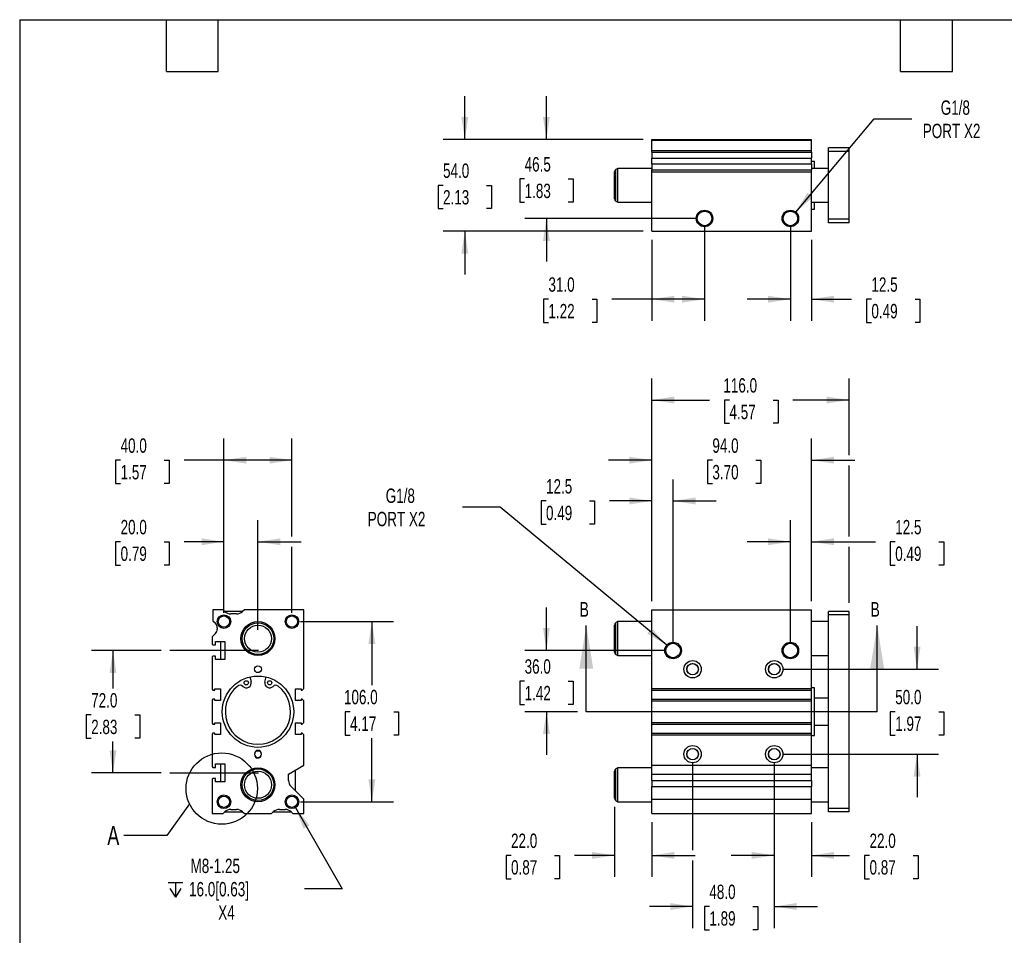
# Model space of a CAD drawing. Header units: millimetres. Extents: x 25 to 1092, y 25 to 838.
# Tile 2 of 4: x 25 to 605, y 299 to 838. Entities that reach past the tile are written whole.
import ezdxf

# ---------------------------------------------------------------- set-up
doc = ezdxf.new("R2010")
doc.units = ezdxf.units.MM
doc.header["$LTSCALE"] = 4
doc.linetypes.add('SLD-Center', pattern=[19.05, 15.24, -1.27, 1.27, -1.27])
doc.linetypes.add('SLD-Solid', pattern=[0])
doc.layers.add('CENTER', color=40, linetype='SLD-Center')
doc.layers.add('DIMENSIONS', color=140, linetype='SLD-Solid', lineweight=25)
doc.layers.add('TEXT', color=140, linetype='SLD-Solid', lineweight=25)
doc.styles.add('SLDTEXTSTYLE0', font='TXT', dxfattribs={"width": 0.7})
doc.dimstyles.new('SLDDIMSTYLE0', dxfattribs={"dimtxt": 8.632031, "dimasz": 13.208, "dimexe": 0, "dimexo": 0.0625, "dimgap": 2.158008, "dimtad": 0, "dimtih": 1, "dimtoh": 1, "dimrnd": 1e-09, "dimzin": 4, "dimdsep": 46, "dimtxsty": 'SLDTEXTSTYLE0', "dimsah": 1, "dimcen": 0.09, "dimadec": 0, "dimazin": 1, "dimtfac": 1, "dimtmove": 0, "dimatfit": 0, "dimfxl": 0, "dimfrac": 2, "dimtolj": 1, "dimtzin": 12, "dimarcsym": 0})
doc.dimstyles.new('SLDDIMSTYLE1', dxfattribs={"dimtxt": 8.632031, "dimasz": 13.208, "dimexe": 0, "dimexo": 0.0625, "dimgap": 2.158008, "dimtad": 0, "dimtih": 1, "dimtoh": 1, "dimrnd": 1e-09, "dimzin": 12, "dimdsep": 46, "dimtxsty": 'SLDTEXTSTYLE0', "dimsah": 1, "dimcen": 0.09, "dimadec": 0, "dimazin": 3, "dimtfac": 1, "dimtmove": 0, "dimatfit": 0, "dimfxl": 0, "dimfrac": 2, "dimtolj": 1, "dimtzin": 12, "dimarcsym": 0})
doc.dimstyles.new('SLDDIMSTYLE2', dxfattribs={"dimtxt": 8.632031, "dimasz": 13.208, "dimexe": 0, "dimexo": 0.0625, "dimgap": 2.158008, "dimtad": 0, "dimtih": 1, "dimtoh": 1, "dimrnd": 1e-09, "dimzin": 4, "dimdsep": 46, "dimtxsty": 'SLDTEXTSTYLE0', "dimsah": 1, "dimcen": 0.09, "dimadec": 0, "dimazin": 1, "dimtfac": 1, "dimtofl": 0, "dimtmove": 0, "dimatfit": 3, "dimfxl": 0, "dimfrac": 2, "dimtolj": 1, "dimtzin": 12, "dimarcsym": 0})
doc.dimstyles.new('SLDDIMSTYLE3', dxfattribs={"dimtxt": 8.632031, "dimasz": 13.208, "dimexe": 0, "dimexo": 0.0625, "dimgap": 2.158008, "dimtad": 0, "dimtih": 1, "dimtoh": 1, "dimrnd": 1e-09, "dimzin": 12, "dimdsep": 46, "dimtxsty": 'SLDTEXTSTYLE0', "dimsah": 1, "dimcen": 0, "dimadec": 0, "dimazin": 3, "dimtfac": 1, "dimtofl": 0, "dimtmove": 0, "dimatfit": 3, "dimfxl": 0, "dimfrac": 2, "dimtolj": 1, "dimtzin": 12, "dimarcsym": 0})
doc.dimstyles.new('SLDDIMSTYLE5', dxfattribs={"dimtxt": 0.18, "dimasz": 13.208, "dimexe": 0, "dimexo": 0.0625, "dimgap": 0, "dimtad": 0, "dimtih": 1, "dimtoh": 1, "dimdec": 0, "dimrnd": 1e-09, "dimzin": 0, "dimdsep": 46, "dimtxsty": 'Standard', "dimblk1": 'NONE', "dimblk2": 'NONE', "dimsah": 1, "dimcen": 0.09, "dimadec": 0, "dimazin": 0, "dimtfac": 13.208, "dimtdec": 0, "dimtofl": 0, "dimtmove": 0, "dimatfit": 3, "dimldrblk": 'NONE', "dimfxl": 0, "dimfrac": 2, "dimtolj": 1, "dimtzin": 0, "dimarcsym": 0})

# ---------------------------------------------------------------- blocks, each defined once
blk = doc.blocks.new('_D')
at = {"layer": 'DIMENSIONS'}
for p, q in [((335.24, 466.98), (335.24, 492.38)), ((404.66, 466.98), (322.54, 466.98)), ((322.41, 448.98), (319.51, 448.98)), ((319.51, 448.98), (319.51, 435.26)), ((348.06, 448.98), (350.96, 448.98)), ((350.96, 448.98), (350.96, 435.26)), ((319.51, 435.26), (322.41, 435.26)), ((350.96, 435.26), (348.06, 435.26)), ((353.6, 430.98), (322.54, 430.98)), ((335.24, 430.98), (335.24, 405.58))]:
    blk.add_line(p, q, dxfattribs=at)
for points in [[(335.24, 466.98), (337.27, 480.18), (333.21, 480.18)], [(335.24, 430.98), (333.21, 417.77), (337.27, 417.77)]]:
    blk.add_solid(points, dxfattribs=at)
at = {"layer": 'DIMENSIONS', "char_height": 8.467, "attachment_point": 1, "style": 'SLDTEXTSTYLE0'}
for s, insert in [('36.0', (322.41, 461.82)), ('1.42', (322.41, 446.17))]:
    blk.add_mtext(s, dxfattribs=dict(at, insert=insert))
blk = doc.blocks.new('_D_1')
at = {"layer": 'DIMENSIONS'}
for p, q in [((397.24, 496.06), (397.24, 567.68)), ((409.74, 472.06), (409.74, 567.68)), ((334.99, 554.98), (332.09, 554.98)), ((332.09, 554.98), (332.09, 541.26)), ((360.64, 554.98), (363.54, 554.98)), ((363.54, 554.98), (363.54, 541.26)), ((397.24, 554.98), (372.33, 554.98)), ((409.74, 554.98), (435.14, 554.98)), ((332.09, 541.26), (334.99, 541.26)), ((363.54, 541.26), (360.64, 541.26))]:
    blk.add_line(p, q, dxfattribs=at)
for points in [[(397.24, 554.98), (384.03, 557.01), (384.03, 552.94)], [(409.74, 554.98), (422.95, 552.94), (422.95, 557.01)]]:
    blk.add_solid(points, dxfattribs=at)
at = {"layer": 'DIMENSIONS', "char_height": 8.467, "attachment_point": 1, "style": 'SLDTEXTSTYLE0'}
for s, insert in [('12.5', (334.99, 567.82)), ('0.49', (334.99, 552.17))]:
    blk.add_mtext(s, dxfattribs=dict(at, insert=insert))
blk = doc.blocks.new('_D_2')
at = {"layer": 'DIMENSIONS'}
for p, q in [((478.74, 472.06), (478.74, 543.68)), ((491.24, 496.06), (491.24, 543.68)), ((478.74, 530.98), (453.34, 530.98)), ((491.24, 530.98), (528.72, 530.98)), ((540.41, 530.98), (537.51, 530.98)), ((537.51, 530.98), (537.51, 517.26)), ((566.06, 530.98), (568.96, 530.98)), ((568.96, 530.98), (568.96, 517.26)), ((537.51, 517.26), (540.41, 517.26)), ((568.96, 517.26), (566.06, 517.26))]:
    blk.add_line(p, q, dxfattribs=at)
for points in [[(478.74, 530.98), (465.53, 533.01), (465.53, 528.94)], [(491.24, 530.98), (504.45, 528.94), (504.45, 533.01)]]:
    blk.add_solid(points, dxfattribs=at)
at = {"layer": 'DIMENSIONS', "char_height": 8.467, "attachment_point": 1, "style": 'SLDTEXTSTYLE0'}
for s, insert in [('12.5', (540.41, 543.82)), ('0.49', (540.41, 528.17))]:
    blk.add_mtext(s, dxfattribs=dict(at, insert=insert))
blk = doc.blocks.new('_D_3')
at = {"layer": 'DIMENSIONS'}
for p, q in [((397.24, 496.06), (397.24, 591.68)), ((491.24, 496.06), (491.24, 591.68)), ((397.24, 578.98), (371.84, 578.98)), ((432.85, 578.98), (429.95, 578.98)), ((429.95, 578.98), (429.95, 565.26)), ((458.5, 578.98), (461.4, 578.98)), ((461.4, 578.98), (461.4, 565.26)), ((491.24, 578.98), (516.64, 578.98)), ((429.95, 565.26), (432.85, 565.26)), ((461.4, 565.26), (458.5, 565.26))]:
    blk.add_line(p, q, dxfattribs=at)
for points in [[(397.24, 578.98), (384.03, 581.01), (384.03, 576.94)], [(491.24, 578.98), (504.45, 576.94), (504.45, 581.01)]]:
    blk.add_solid(points, dxfattribs=at)
at = {"layer": 'DIMENSIONS', "char_height": 8.467, "attachment_point": 1, "style": 'SLDTEXTSTYLE0'}
for s, insert in [('94.0', (432.85, 591.82)), ('3.70', (432.85, 576.17))]:
    blk.add_mtext(s, dxfattribs=dict(at, insert=insert))
blk = doc.blocks.new('_D_4')
at = {"layer": 'DIMENSIONS'}
for p, q in [((397.24, 496.06), (397.24, 627.08)), ((513.24, 582.02), (513.24, 627.08)), ((397.24, 614.38), (431.21, 614.38)), ((442.91, 614.38), (440.01, 614.38)), ((440.01, 614.38), (440.01, 600.67)), ((468.56, 614.38), (471.46, 614.38)), ((471.46, 614.38), (471.46, 600.67)), ((513.24, 614.38), (480.25, 614.38)), ((440.01, 600.67), (442.91, 600.67)), ((471.46, 600.67), (468.56, 600.67)), ((513.24, 534.02), (513.24, 575.93)), ((513.24, 495.06), (513.24, 527.93))]:
    blk.add_line(p, q, dxfattribs=at)
for points in [[(397.24, 614.38), (410.45, 612.35), (410.45, 616.42)], [(513.24, 614.38), (500.03, 616.42), (500.03, 612.35)]]:
    blk.add_solid(points, dxfattribs=at)
at = {"layer": 'DIMENSIONS', "char_height": 8.467, "attachment_point": 1, "style": 'SLDTEXTSTYLE0'}
for s, insert in [('116.0', (439.32, 627.23)), ('4.57', (442.91, 611.58))]:
    blk.add_mtext(s, dxfattribs=dict(at, insert=insert))
blk = doc.blocks.new('_D_5')
at = {"layer": 'DIMENSIONS'}
for p, q in [((375.24, 374.92), (375.24, 333.71)), ((397.24, 365.9), (397.24, 333.71)), ((314.42, 346.41), (311.52, 346.41)), ((311.52, 346.41), (311.52, 332.69)), ((340.07, 346.41), (342.97, 346.41)), ((342.97, 346.41), (342.97, 332.69)), ((375.24, 346.41), (351.77, 346.41)), ((397.24, 346.41), (422.64, 346.41)), ((311.52, 332.69), (314.42, 332.69)), ((342.97, 332.69), (340.07, 332.69))]:
    blk.add_line(p, q, dxfattribs=at)
for points in [[(375.24, 346.41), (362.03, 348.44), (362.03, 344.38)], [(397.24, 346.41), (410.45, 344.38), (410.45, 348.44)]]:
    blk.add_solid(points, dxfattribs=at)
at = {"layer": 'DIMENSIONS', "char_height": 8.467, "attachment_point": 1, "style": 'SLDTEXTSTYLE0'}
for s, insert in [('22.0', (314.42, 359.25)), ('0.87', (314.42, 343.6))]:
    blk.add_mtext(s, dxfattribs=dict(at, insert=insert))
blk = doc.blocks.new('_D_6')
at = {"layer": 'DIMENSIONS'}
for p, q in [((421.24, 400.9), (421.24, 349.46)), ((469.24, 400.9), (469.24, 303.65)), ((421.24, 343.36), (421.24, 303.65)), ((421.24, 316.35), (395.84, 316.35)), ((431.08, 316.35), (428.18, 316.35)), ((428.18, 316.35), (428.18, 302.63)), ((456.73, 316.35), (459.62, 316.35)), ((459.62, 316.35), (459.62, 302.63)), ((469.24, 316.35), (494.64, 316.35)), ((428.18, 302.63), (431.08, 302.63)), ((459.62, 302.63), (456.73, 302.63))]:
    blk.add_line(p, q, dxfattribs=at)
for points in [[(421.24, 316.35), (408.03, 318.38), (408.03, 314.31)], [(469.24, 316.35), (482.45, 314.31), (482.45, 318.38)]]:
    blk.add_solid(points, dxfattribs=at)
at = {"layer": 'DIMENSIONS', "char_height": 8.467, "attachment_point": 1, "style": 'SLDTEXTSTYLE0'}
for s, insert in [('48.0', (431.08, 329.19)), ('1.89', (431.08, 313.54))]:
    blk.add_mtext(s, dxfattribs=dict(at, insert=insert))
blk = doc.blocks.new('_D_7')
at = {"layer": 'DIMENSIONS'}
for p, q in [((469.24, 400.9), (469.24, 333.71)), ((491.24, 365.9), (491.24, 333.71)), ((469.24, 346.41), (443.84, 346.41)), ((491.24, 346.41), (513.6, 346.41)), ((525.3, 346.41), (522.4, 346.41)), ((522.4, 346.41), (522.4, 332.69)), ((550.95, 346.41), (553.85, 346.41)), ((553.85, 346.41), (553.85, 332.69)), ((522.4, 332.69), (525.3, 332.69)), ((553.85, 332.69), (550.95, 332.69))]:
    blk.add_line(p, q, dxfattribs=at)
for points in [[(469.24, 346.41), (456.03, 348.44), (456.03, 344.38)], [(491.24, 346.41), (504.45, 344.38), (504.45, 348.44)]]:
    blk.add_solid(points, dxfattribs=at)
at = {"layer": 'DIMENSIONS', "char_height": 8.467, "attachment_point": 1, "style": 'SLDTEXTSTYLE0'}
for s, insert in [('22.0', (525.3, 359.25)), ('0.87', (525.3, 343.6))]:
    blk.add_mtext(s, dxfattribs=dict(at, insert=insert))
blk = doc.blocks.new('_D_8')
at = {"layer": 'DIMENSIONS'}
for p, q in [((553.24, 455.98), (553.24, 481.38)), ((474.32, 455.98), (565.94, 455.98)), ((540.41, 430.98), (537.51, 430.98)), ((537.51, 430.98), (537.51, 417.26)), ((566.06, 430.98), (568.96, 430.98)), ((568.96, 430.98), (568.96, 417.26)), ((537.51, 417.26), (540.41, 417.26)), ((568.96, 417.26), (566.06, 417.26)), ((474.32, 405.98), (565.94, 405.98)), ((553.24, 405.98), (553.24, 380.58))]:
    blk.add_line(p, q, dxfattribs=at)
for points in [[(553.24, 455.98), (555.27, 469.18), (551.21, 469.18)], [(553.24, 405.98), (551.21, 392.77), (555.27, 392.77)]]:
    blk.add_solid(points, dxfattribs=at)
at = {"layer": 'DIMENSIONS', "char_height": 8.467, "attachment_point": 1, "style": 'SLDTEXTSTYLE0'}
for s, insert in [('50.0', (540.41, 443.82)), ('1.97', (540.41, 428.17))]:
    blk.add_mtext(s, dxfattribs=dict(at, insert=insert))
blk = doc.blocks.new('_D_9')
at = {"layer": 'DIMENSIONS'}
for p, q in [((308.09, 551.39), (285.86, 551.39)), ((406, 470.08), (308.09, 551.39))]:
    blk.add_line(p, q, dxfattribs=at)
blk.add_solid([(406, 470.08), (397.13, 480.09), (394.54, 476.96)], dxfattribs=at)
at = {"layer": 'DIMENSIONS', "char_height": 8.467, "attachment_point": 1, "style": 'SLDTEXTSTYLE0'}
for s, insert in [('G1/8', (240.7, 562.3)), ('PORT X2', (230.12, 548.58))]:
    blk.add_mtext(s, dxfattribs=dict(at, insert=insert))
blk = doc.blocks.new('_D_19')
at = {"layer": 'DIMENSIONS'}
for p, q in [((428.24, 716.14), (428.24, 661.02)), ((397.24, 708.64), (397.24, 661.02)), ((336.42, 673.72), (333.52, 673.72)), ((333.52, 673.72), (333.52, 660)), ((362.07, 673.72), (364.97, 673.72)), ((364.97, 673.72), (364.97, 660)), ((397.24, 673.72), (373.77, 673.72)), ((428.24, 673.72), (397.24, 673.72)), ((333.52, 660), (336.42, 660)), ((364.97, 660), (362.07, 660))]:
    blk.add_line(p, q, dxfattribs=at)
for points in [[(397.24, 673.72), (410.45, 671.69), (410.45, 675.75)], [(428.24, 673.72), (415.03, 675.75), (415.03, 671.69)]]:
    blk.add_solid(points, dxfattribs=at)
at = {"layer": 'DIMENSIONS', "char_height": 8.467, "attachment_point": 1, "style": 'SLDTEXTSTYLE0'}
for s, insert in [('31.0', (336.42, 686.57)), ('1.22', (336.42, 670.92))]:
    blk.add_mtext(s, dxfattribs=dict(at, insert=insert))
blk = doc.blocks.new('_D_20')
at = {"layer": 'DIMENSIONS'}
for p, q in [((478.74, 716.14), (478.74, 661.02)), ((491.24, 708.64), (491.24, 661.02)), ((478.74, 673.72), (453.34, 673.72)), ((491.24, 673.72), (514.71, 673.72)), ((526.4, 673.72), (523.5, 673.72)), ((523.5, 673.72), (523.5, 660)), ((552.05, 673.72), (554.95, 673.72)), ((554.95, 673.72), (554.95, 660)), ((523.5, 660), (526.4, 660)), ((554.95, 660), (552.05, 660))]:
    blk.add_line(p, q, dxfattribs=at)
for points in [[(478.74, 673.72), (465.53, 675.75), (465.53, 671.69)], [(491.24, 673.72), (504.45, 671.69), (504.45, 675.75)]]:
    blk.add_solid(points, dxfattribs=at)
at = {"layer": 'DIMENSIONS', "char_height": 8.467, "attachment_point": 1, "style": 'SLDTEXTSTYLE0'}
for s, insert in [('12.5', (526.4, 686.57)), ('0.49', (526.4, 670.92))]:
    blk.add_mtext(s, dxfattribs=dict(at, insert=insert))
blk = doc.blocks.new('_D_21')
at = {"layer": 'DIMENSIONS'}
for p, q in [((335.24, 767.72), (335.24, 793.12)), ((392.16, 767.72), (322.54, 767.72)), ((322.41, 744.47), (319.51, 744.47)), ((319.51, 744.47), (319.51, 730.75)), ((348.06, 744.47), (350.96, 744.47)), ((350.96, 744.47), (350.96, 730.75)), ((319.51, 730.75), (322.41, 730.75)), ((350.96, 730.75), (348.06, 730.75)), ((423.16, 721.22), (322.54, 721.22)), ((335.24, 721.22), (335.24, 695.82))]:
    blk.add_line(p, q, dxfattribs=at)
for points in [[(335.24, 767.72), (337.27, 780.93), (333.21, 780.93)], [(335.24, 721.22), (333.21, 708.01), (337.27, 708.01)]]:
    blk.add_solid(points, dxfattribs=at)
at = {"layer": 'DIMENSIONS', "char_height": 8.467, "attachment_point": 1, "style": 'SLDTEXTSTYLE0'}
for s, insert in [('46.5', (322.41, 757.32)), ('1.83', (322.41, 741.67))]:
    blk.add_mtext(s, dxfattribs=dict(at, insert=insert))
blk = doc.blocks.new('_D_22')
at = {"layer": 'DIMENSIONS'}
for p, q in [((287.24, 767.72), (287.24, 793.12)), ((392.16, 767.72), (274.54, 767.72)), ((274.41, 740.72), (271.51, 740.72)), ((271.51, 740.72), (271.51, 727)), ((300.06, 740.72), (302.96, 740.72)), ((302.96, 740.72), (302.96, 727)), ((271.51, 727), (274.41, 727)), ((302.96, 727), (300.06, 727)), ((392.16, 713.72), (274.54, 713.72)), ((287.24, 713.72), (287.24, 688.32))]:
    blk.add_line(p, q, dxfattribs=at)
for points in [[(287.24, 767.72), (289.27, 780.93), (285.21, 780.93)], [(287.24, 713.72), (285.21, 700.51), (289.27, 700.51)]]:
    blk.add_solid(points, dxfattribs=at)
at = {"layer": 'DIMENSIONS', "char_height": 8.467, "attachment_point": 1, "style": 'SLDTEXTSTYLE0'}
for s, insert in [('54.0', (274.41, 753.57)), ('2.13', (274.41, 737.92))]:
    blk.add_mtext(s, dxfattribs=dict(at, insert=insert))
blk = doc.blocks.new('_D_23')
at = {"layer": 'DIMENSIONS'}
for p, q in [((481.87, 724.94), (528.03, 779.76)), ((528.03, 779.76), (550.26, 779.76))]:
    blk.add_line(p, q, dxfattribs=at)
blk.add_solid([(481.87, 724.94), (491.93, 733.74), (488.82, 736.35)], dxfattribs=at)
at = {"layer": 'DIMENSIONS', "char_height": 8.467, "attachment_point": 1, "style": 'SLDTEXTSTYLE0'}
for s, insert in [('G1/8', (567.18, 790.68)), ('PORT X2', (556.61, 776.96))]:
    blk.add_mtext(s, dxfattribs=dict(at, insert=insert))
blk = doc.blocks.new('_D_24')
at = {"layer": 'DIMENSIONS'}
for p, q in [((108.58, 466.98), (67.57, 466.98)), ((80.27, 466.98), (80.27, 444.71)), ((67.45, 429.06), (64.55, 429.06)), ((64.55, 429.06), (64.55, 415.34)), ((93.1, 429.06), (95.99, 429.06)), ((95.99, 429.06), (95.99, 415.34)), ((64.55, 415.34), (67.45, 415.34)), ((80.27, 394.98), (80.27, 413.41)), ((95.99, 415.34), (93.1, 415.34)), ((108.58, 394.98), (67.57, 394.98))]:
    blk.add_line(p, q, dxfattribs=at)
for points in [[(80.27, 466.98), (78.24, 453.77), (82.3, 453.77)], [(80.27, 394.98), (82.3, 408.18), (78.24, 408.18)]]:
    blk.add_solid(points, dxfattribs=at)
at = {"layer": 'DIMENSIONS', "char_height": 8.467, "attachment_point": 1, "style": 'SLDTEXTSTYLE0'}
for s, insert in [('72.0', (67.45, 441.91)), ('2.83', (67.45, 426.25))]:
    blk.add_mtext(s, dxfattribs=dict(at, insert=insert))
blk = doc.blocks.new('_D_25')
at = {"layer": 'DIMENSIONS'}
for p, q in [((145.56, 489.06), (145.56, 543.68)), ((165.56, 479.06), (165.56, 543.68)), ((84.75, 530.98), (81.85, 530.98)), ((81.85, 530.98), (81.85, 517.26)), ((110.4, 530.98), (113.3, 530.98)), ((113.3, 530.98), (113.3, 517.26)), ((145.56, 530.98), (122.09, 530.98)), ((165.56, 530.98), (190.96, 530.98)), ((81.85, 517.26), (84.75, 517.26)), ((113.3, 517.26), (110.4, 517.26))]:
    blk.add_line(p, q, dxfattribs=at)
for points in [[(145.56, 530.98), (132.35, 533.01), (132.35, 528.94)], [(165.56, 530.98), (178.77, 528.94), (178.77, 533.01)]]:
    blk.add_solid(points, dxfattribs=at)
at = {"layer": 'DIMENSIONS', "char_height": 8.467, "attachment_point": 1, "style": 'SLDTEXTSTYLE0'}
for s, insert in [('20.0', (84.75, 543.82)), ('0.79', (84.75, 528.17))]:
    blk.add_mtext(s, dxfattribs=dict(at, insert=insert))
blk = doc.blocks.new('_D_26')
at = {"layer": 'DIMENSIONS'}
for p, q in [((145.56, 489.06), (145.56, 591.68)), ((185.56, 534.02), (185.56, 591.68)), ((84.75, 578.98), (81.85, 578.98)), ((81.85, 578.98), (81.85, 565.26)), ((110.4, 578.98), (113.3, 578.98)), ((113.3, 578.98), (113.3, 565.26)), ((145.56, 578.98), (122.09, 578.98)), ((185.56, 578.98), (145.56, 578.98)), ((81.85, 565.26), (84.75, 565.26)), ((113.3, 565.26), (110.4, 565.26)), ((185.56, 489.06), (185.56, 527.93))]:
    blk.add_line(p, q, dxfattribs=at)
for points in [[(145.56, 578.98), (158.77, 576.94), (158.77, 581.01)], [(185.56, 578.98), (172.35, 581.01), (172.35, 576.94)]]:
    blk.add_solid(points, dxfattribs=at)
at = {"layer": 'DIMENSIONS', "char_height": 8.467, "attachment_point": 1, "style": 'SLDTEXTSTYLE0'}
for s, insert in [('40.0', (84.75, 591.82)), ('1.57', (84.75, 576.17))]:
    blk.add_mtext(s, dxfattribs=dict(at, insert=insert))
blk = doc.blocks.new('_D_27')
at = {"layer": 'DIMENSIONS'}
for p, q in [((190.64, 483.98), (245.26, 483.98)), ((232.56, 483.98), (232.56, 446.63)), ((219.74, 430.98), (216.84, 430.98)), ((216.84, 430.98), (216.84, 417.26)), ((245.39, 430.98), (248.29, 430.98)), ((248.29, 430.98), (248.29, 417.26)), ((216.84, 417.26), (219.74, 417.26)), ((248.29, 417.26), (245.39, 417.26)), ((232.56, 377.98), (232.56, 415.33)), ((190.64, 377.98), (245.26, 377.98))]:
    blk.add_line(p, q, dxfattribs=at)
for points in [[(232.56, 483.98), (230.53, 470.77), (234.59, 470.77)], [(232.56, 377.98), (234.59, 391.18), (230.53, 391.18)]]:
    blk.add_solid(points, dxfattribs=at)
at = {"layer": 'DIMENSIONS', "char_height": 8.467, "attachment_point": 1, "style": 'SLDTEXTSTYLE0'}
for s, insert in [('106.0', (216.15, 443.82)), ('4.17', (219.74, 428.17))]:
    blk.add_mtext(s, dxfattribs=dict(at, insert=insert))
blk = doc.blocks.new('SW_SYMBOL_HOLE_DEPTH')
at = {"layer": 'DIMENSIONS', "color": 0}
for p, q in [((0, 3500), (3200, 3500)), ((400, 2220), (1600, 300)), ((1600, 3500), (1600, 300)), ((2800, 2220), (1600, 300))]:
    blk.add_line(p, q, dxfattribs=at)
blk = doc.blocks.new('_D_28')
at = {"layer": 'DIMENSIONS'}
for p, q in [((187.56, 374.51), (215.16, 326.71)), ((215.16, 326.71), (192.94, 326.71))]:
    blk.add_line(p, q, dxfattribs=at)
blk.add_solid([(187.56, 374.51), (192.41, 362.06), (195.92, 364.09)], dxfattribs=at)
at = {"layer": 'DIMENSIONS', "xscale": 0.002688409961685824, "yscale": 0.002688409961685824, "zscale": 0.002688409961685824}
blk.add_blockref('SW_SYMBOL_HOLE_DEPTH', (112.68, 320.99), dxfattribs=at)
at = {"layer": 'DIMENSIONS', "char_height": 8.467, "attachment_point": 1, "style": 'SLDTEXTSTYLE0'}
for s, insert in [('M8-1.25', (125.9, 344.48)), ('16.0[0.63]', (125.03, 330.76)), ('X4', (142.18, 317.04))]:
    blk.add_mtext(s, dxfattribs=dict(at, insert=insert))
blk = doc.blocks.new('_None')

msp = doc.modelspace()

# ---------------------------------------------------------------- linework, layer by layer
for p, q in [((397.237, 767.722), (491.237, 767.722)), ((397.237, 767.222), (397.237, 767.722)), ((397.237, 767.222), (491.237, 767.222)), ((397.237, 761.222), (397.237, 767.222)), ((491.237, 767.222), (491.237, 767.722)), ((491.237, 761.222), (491.237, 767.222)), ((397.237, 761.222), (491.237, 761.222)), ((397.237, 760.187), (397.237, 761.222)), ((397.237, 760.187), (491.237, 760.187)), ((397.237, 760.187), (397.237, 756.651)), ((491.237, 760.187), (491.237, 761.222)), ((491.237, 760.187), (491.237, 756.651)), ((513.237, 762.722), (501.237, 762.722)), ((501.237, 760.722), (501.237, 762.722)), ((513.237, 760.722), (501.237, 760.722)), ((501.237, 720.722), (501.237, 760.722)), ((513.237, 760.722), (513.237, 762.722)), ((513.237, 720.722), (513.237, 760.722)), ((397.237, 756.651), (491.237, 756.651)), ((397.237, 753.293), (397.237, 756.651)), ((397.237, 753.293), (491.237, 753.293)), ((397.237, 753.293), (397.237, 749.758)), ((491.237, 753.293), (491.237, 756.651)), ((492.987, 754.722), (491.237, 754.722)), ((491.237, 753.293), (491.237, 749.758)), ((492.987, 750.722), (492.987, 754.722)), ((375.237, 732.743), (375.237, 748.702)), ((377.237, 750.722), (375.987, 750.001)), ((375.987, 731.444), (375.987, 750.001)), ((397.237, 750.722), (377.237, 750.722)), ((377.237, 730.722), (377.237, 750.722)), ((397.237, 749.758), (491.237, 749.758)), ((397.237, 748.722), (397.237, 749.758)), ((397.237, 748.722), (491.237, 748.722)), ((397.237, 713.722), (397.237, 748.722)), ((501.237, 750.722), (491.237, 750.722)), ((491.237, 748.722), (491.237, 749.758)), ((491.237, 713.722), (491.237, 748.722)), ((375.987, 731.444), (377.237, 730.722)), ((377.237, 730.722), (397.237, 730.722)), ((491.237, 730.722), (501.237, 730.722)), ((492.987, 726.722), (492.987, 730.722)), ((491.237, 726.722), (492.987, 726.722)), ((513.237, 720.722), (501.237, 720.722)), ((501.237, 718.722), (501.237, 720.722)), ((513.237, 718.722), (501.237, 718.722)), ((513.237, 718.722), (513.237, 720.722)), ((397.237, 713.722), (491.237, 713.722)), ((139.061, 490.977), (139.061, 484.477)), ((145.061, 490.977), (139.061, 490.977)), ((146.097, 489.941), (145.061, 490.977)), ((156.561, 489.977), (146.061, 489.977)), ((152.99, 488.477), (149.632, 488.477)), ((157.561, 490.977), (156.526, 489.941)), ((192.561, 490.977), (157.561, 490.977)), ((192.561, 444.657), (192.561, 490.977)), ((397.237, 444.657), (397.237, 490.977)), ((397.237, 490.977), (491.237, 490.977)), ((491.237, 444.657), (491.237, 490.977)), ((513.237, 489.977), (501.237, 489.977)), ((501.237, 487.977), (501.237, 489.977)), ((513.237, 487.977), (501.237, 487.977)), ((501.237, 373.977), (501.237, 487.977)), ((513.237, 487.977), (513.237, 489.977)), ((513.237, 373.977), (513.237, 487.977)), ((139.061, 484.477), (140.525, 483.013)), ((375.237, 473.977), (375.237, 481.956)), ((377.237, 483.977), (375.987, 483.255)), ((375.987, 473.977), (375.987, 483.255)), ((397.237, 483.977), (377.237, 483.977)), ((377.237, 473.977), (377.237, 483.977)), ((501.237, 483.977), (491.237, 483.977)), ((140.525, 476.941), (138.561, 474.977)), ((138.561, 474.977), (138.561, 470.727)), ((141.561, 480.327), (141.561, 479.627)), ((138.561, 470.727), (139.061, 470.227)), ((139.061, 470.227), (140.561, 470.227)), ((140.561, 472.227), (146.061, 472.227)), ((140.561, 470.227), (140.561, 472.227)), ((143.561, 472.227), (143.561, 461.727)), ((146.061, 472.227), (146.061, 461.727)), ((375.237, 465.998), (375.237, 473.977)), ((375.987, 464.699), (375.987, 473.977)), ((377.237, 463.977), (377.237, 473.977)), ((139.061, 463.727), (138.561, 463.227)), ((140.561, 463.727), (139.061, 463.727)), ((140.561, 461.727), (140.561, 463.727)), ((375.987, 464.699), (377.237, 463.977)), ((377.237, 463.977), (397.237, 463.977)), ((491.237, 463.977), (501.237, 463.977)), ((138.561, 463.227), (138.561, 444.157)), ((146.061, 461.727), (140.561, 461.727)), ((160.76, 451.421), (161.547, 448.676)), ((169.509, 448.302), (170.401, 451.412)), ((138.561, 444.157), (139.061, 443.657)), ((139.061, 443.657), (140.211, 443.657)), ((140.211, 444.377), (143.561, 444.377)), ((140.211, 443.657), (140.211, 444.377)), ((143.561, 444.377), (143.561, 437.577)), ((187.561, 444.377), (190.911, 444.377)), ((187.561, 437.577), (187.561, 444.377)), ((190.911, 444.377), (190.911, 443.657)), ((190.911, 443.657), (191.561, 443.657)), ((191.561, 443.657), (192.561, 444.657)), ((397.237, 444.657), (491.237, 444.657)), ((397.237, 443.657), (397.237, 444.657)), ((397.237, 443.657), (491.237, 443.657)), ((397.237, 438.307), (397.237, 443.657)), ((492.987, 444.977), (491.237, 444.977)), ((491.237, 443.657), (491.237, 444.657)), ((491.237, 438.307), (491.237, 443.657)), ((492.987, 416.977), (492.987, 444.977)), ((139.061, 438.307), (138.561, 437.807)), ((138.561, 437.807), (138.561, 424.147)), ((140.211, 438.307), (139.061, 438.307)), ((140.211, 437.577), (140.211, 438.307)), ((143.561, 437.577), (140.211, 437.577)), ((190.911, 437.577), (187.561, 437.577)), ((190.911, 438.307), (190.911, 437.577)), ((191.561, 438.307), (190.911, 438.307)), ((192.561, 437.307), (191.561, 438.307)), ((192.561, 424.647), (192.561, 437.307)), ((397.237, 438.307), (491.237, 438.307)), ((397.237, 437.307), (397.237, 438.307)), ((397.237, 424.647), (397.237, 437.307)), ((397.237, 437.307), (491.237, 437.307)), ((491.237, 437.307), (491.237, 438.307)), ((491.237, 424.647), (491.237, 437.307)), ((501.237, 438.977), (492.987, 438.977)), ((138.561, 424.147), (139.061, 423.647)), ((139.061, 423.647), (140.211, 423.647)), ((140.211, 424.377), (143.561, 424.377)), ((140.211, 423.647), (140.211, 424.377)), ((143.561, 424.377), (143.561, 417.577)), ((187.561, 424.377), (190.911, 424.377)), ((187.561, 417.577), (187.561, 424.377)), ((190.911, 424.377), (190.911, 423.647)), ((190.911, 423.647), (191.561, 423.647)), ((191.561, 423.647), (192.561, 424.647)), ((397.237, 423.647), (397.237, 424.647)), ((397.237, 424.647), (491.237, 424.647)), ((397.237, 423.647), (491.237, 423.647)), ((397.237, 418.297), (397.237, 423.647)), ((491.237, 423.647), (491.237, 424.647)), ((491.237, 418.297), (491.237, 423.647)), ((492.987, 422.977), (501.237, 422.977)), ((139.061, 418.297), (138.561, 417.797)), ((138.561, 417.797), (138.561, 398.727)), ((140.211, 418.297), (139.061, 418.297)), ((140.211, 417.577), (140.211, 418.297)), ((143.561, 417.577), (140.211, 417.577)), ((190.911, 417.577), (187.561, 417.577)), ((190.911, 418.297), (190.911, 417.577)), ((191.561, 418.297), (190.911, 418.297)), ((192.561, 417.297), (191.561, 418.297)), ((192.561, 399.477), (192.561, 417.297)), ((397.237, 418.297), (491.237, 418.297)), ((397.237, 417.297), (397.237, 418.297)), ((397.237, 417.297), (491.237, 417.297)), ((397.237, 399.477), (397.237, 417.297)), ((491.237, 417.297), (491.237, 418.297)), ((491.237, 399.477), (491.237, 417.297)), ((491.237, 416.977), (492.987, 416.977)), ((163.561, 406.227), (163.561, 405.727)), ((167.561, 405.727), (167.561, 406.227)), ((140.561, 400.227), (146.061, 400.227)), ((140.561, 398.227), (140.561, 400.227)), ((143.561, 400.227), (143.561, 389.727)), ((146.061, 400.227), (146.061, 389.727)), ((138.561, 398.727), (139.061, 398.227)), ((139.061, 398.227), (140.561, 398.227)), ((183.561, 394.281), (192.561, 399.477)), ((183.561, 390.548), (183.561, 394.281)), ((187.561, 384.477), (187.561, 396.59)), ((375.237, 387.977), (375.237, 395.956)), ((377.237, 397.977), (375.987, 397.255)), ((375.987, 387.977), (375.987, 397.255)), ((397.237, 397.977), (377.237, 397.977)), ((377.237, 387.977), (377.237, 397.977)), ((397.237, 399.477), (491.237, 399.477)), ((397.237, 394.281), (397.237, 399.477)), ((397.237, 394.281), (491.237, 394.281)), ((397.237, 390.548), (397.237, 394.281)), ((491.237, 394.281), (491.237, 399.477)), ((501.237, 397.977), (491.237, 397.977)), ((491.237, 390.548), (491.237, 394.281)), ((139.061, 391.727), (138.561, 391.227)), ((138.561, 391.227), (138.561, 370.977)), ((140.561, 391.727), (139.061, 391.727)), ((140.561, 389.727), (140.561, 391.727)), ((146.061, 389.727), (140.561, 389.727)), ((397.237, 390.548), (491.237, 390.548)), ((397.237, 390.548), (397.237, 387.012)), ((491.237, 390.548), (491.237, 387.012)), ((192.561, 379.477), (185.026, 387.012)), ((375.237, 379.998), (375.237, 387.977)), ((375.987, 378.699), (375.987, 387.977)), ((377.237, 377.977), (377.237, 387.977)), ((397.237, 387.012), (491.237, 387.012)), ((397.237, 379.477), (397.237, 387.012)), ((491.237, 379.477), (491.237, 387.012)), ((192.561, 370.977), (192.561, 379.477)), ((375.987, 378.699), (377.237, 377.977)), ((377.237, 377.977), (397.237, 377.977)), ((397.237, 370.977), (397.237, 379.477)), ((397.237, 379.477), (491.237, 379.477)), ((491.237, 370.977), (491.237, 379.477)), ((491.237, 377.977), (501.237, 377.977)), ((138.561, 370.977), (145.061, 370.977)), ((145.061, 370.977), (146.097, 372.012)), ((146.061, 371.977), (156.561, 371.977)), ((149.632, 373.477), (152.99, 373.477)), ((156.526, 372.012), (157.561, 370.977)), ((157.561, 370.977), (173.561, 370.977)), ((173.561, 370.977), (174.597, 372.012)), ((174.561, 371.977), (185.061, 371.977)), ((178.132, 373.477), (181.49, 373.477)), ((185.026, 372.012), (186.061, 370.977)), ((186.061, 370.977), (192.561, 370.977)), ((397.237, 370.977), (491.237, 370.977)), ((513.237, 373.977), (501.237, 373.977)), ((501.237, 371.977), (501.237, 373.977)), ((513.237, 371.977), (501.237, 371.977)), ((513.237, 371.977), (513.237, 373.977))]:
    msp.add_line(p, q)
at = {"flags": 128}
msp.add_lwpolyline([(166.874, 407.736), (165.541, 407.697), (164.248, 407.736)], dxfattribs=at)
for centre, radius in [((428.237, 721.222), 4.864), ((428.237, 721.222), 4.283), ((478.737, 721.222), 4.864), ((478.737, 721.222), 4.283), ((145.561, 483.977), 4), ((145.561, 483.977), 3.323), ((185.561, 483.977), 4), ((185.561, 483.977), 3.323), ((165.561, 473.977), 10), ((165.561, 473.977), 9.278), ((165.561, 473.977), 7.979), ((409.737, 466.977), 4.864), ((409.737, 466.977), 4.283), ((478.737, 466.977), 4.864), ((478.737, 466.977), 4.283), ((165.561, 455.977), 2), ((421.237, 455.977), 5.1), ((421.237, 455.977), 3.4), ((421.237, 455.977), 3.323), ((469.237, 455.977), 5.1), ((469.237, 455.977), 3.4), ((469.237, 455.977), 3.324), ((165.561, 430.977), 21), ((158.681, 447.977), 1.25), ((172.441, 447.977), 1.25), ((421.237, 405.977), 5.1), ((421.237, 405.977), 3.4), ((421.237, 405.977), 3.323), ((469.237, 405.977), 5.1), ((469.237, 405.977), 3.4), ((469.237, 405.977), 3.324), ((165.561, 387.977), 10), ((165.561, 387.977), 9.278), ((165.561, 387.977), 7.979), ((145.561, 377.977), 4), ((145.561, 377.977), 3.323), ((185.561, 377.977), 4), ((185.561, 377.977), 3.323)]:
    msp.add_circle(centre, radius)
for centre, radius, start, end in [((376.737, 748.702), 1.5, 120, 180), ((376.737, 732.743), 1.5, 180, 240), ((149.632, 493.477), 5, 225, 270), ((152.99, 493.477), 5, 270, 315), ((137.561, 480.327), 4, 0, 42.179189), ((376.737, 481.956), 1.5, 120, 180), ((137.561, 479.627), 4, 317.820811, 0), ((376.737, 465.998), 1.5, 180, 240), ((165.561, 430.977), 19.18, 128.423677, 51.576322), ((155.052, 444.225), 2.27, 45.954696, 128.423674), ((158.681, 447.977), 2.95, 225.954696, 13.710649), ((172.441, 447.977), 2.95, 173.664534, 314.045304), ((176.07, 444.225), 2.27, 51.576322, 134.045304), ((165.561, 406.227), 2, 0, 180), ((165.561, 405.977), 2, 119.440851, 180), ((165.561, 405.977), 2, 180, 0), ((165.561, 405.727), 2, 180, 0), ((165.561, 405.977), 2, 0, 60.559149), ((376.737, 395.956), 1.5, 120, 180), ((188.561, 390.548), 5, 180, 225), ((376.737, 379.998), 1.5, 180, 240), ((149.632, 368.477), 5, 90, 135), ((152.99, 368.477), 5, 45, 90), ((178.132, 368.477), 5, 90, 135), ((181.49, 368.477), 5, 45, 90)]:
    msp.add_arc(centre, radius, start, end)
at = {"layer": 'CENTER'}
for p, q in [((165.961, 466.977), (113.661, 466.977)), ((113.661, 394.977), (165.961, 394.977))]:
    msp.add_line(p, q, dxfattribs=at)
at = {"layer": 'TEXT'}
for p, q in [((25.4, 838.2), (1092.2, 838.2)), ((25.4, 838.2), (25.4, 25.4)), ((111.76, 807.72), (111.76, 838.2)), ((142.24, 807.72), (142.24, 838.2)), ((543.56, 807.72), (543.56, 838.2)), ((574.04, 807.72), (574.04, 838.2)), ((111.76, 807.72), (142.24, 807.72)), ((543.56, 807.72), (574.04, 807.72)), ((529.797, 430.977), (358.677, 430.977))]:
    msp.add_line(p, q, dxfattribs=at)
at = {"layer": 'TEXT', "linetype": 'SLD-Solid'}
for p, q in [((358.677, 430.977), (358.677, 481.777)), ((529.797, 430.977), (529.797, 481.777))]:
    msp.add_line(p, q, dxfattribs=at)
at = {"layer": 'TEXT'}
msp.add_circle((144.253, 385.74), 20.991, dxfattribs=at)
for points in [[(358.677, 481.777), (354.613, 456.377), (362.741, 456.377)], [(529.797, 481.777), (525.733, 456.377), (533.861, 456.377)]]:
    msp.add_solid(points, dxfattribs=at)

# ---------------------------------------------------------------- texts
at = {"layer": 'TEXT', "attachment_point": 1, "style": 'SLDTEXTSTYLE0'}
for s, insert, char_height in [('B', (354.809, 495.488), 8.632), ('B', (525.929, 495.488), 8.632), ('A', (76.943, 363.781), 11.289)]:
    msp.add_mtext(s, dxfattribs=dict(at, insert=insert, char_height=char_height))

# ---------------------------------------------------------------- dimensions: what is measured, and where the dimension line sits
at = {"layer": 'DIMENSIONS'}
for base, p1, p2, dimstyle, picture, middle in [((287.237, 767.722), (397.237, 713.722), (397.237, 767.722), 'SLDDIMSTYLE0', '_D_22', (287.237, 740.722)), ((335.237, 767.722), (428.237, 721.222), (397.237, 767.722), 'SLDDIMSTYLE1', '_D_21', (335.237, 744.472)), ((335.237, 430.977), (409.737, 466.977), (358.677, 430.977), 'SLDDIMSTYLE0', '_D', (335.237, 448.977)), ((232.561, 377.977), (185.561, 483.977), (185.561, 377.977), 'SLDDIMSTYLE2', '_D_27', (232.561, 430.977)), ((553.237, 455.977), (469.237, 405.977), (469.237, 455.977), 'SLDDIMSTYLE0', '_D_8', (553.237, 430.977)), ((80.271, 394.977), (113.661, 466.977), (113.661, 394.977), 'SLDDIMSTYLE2', '_D_24', (80.271, 429.059))]:
    dim = msp.add_linear_dim(base=base, p1=p1, p2=p2, angle=90, dimstyle=dimstyle, dxfattribs=at)
    dim.commit()
    dim.dimension.update_dxf_attribs({"geometry": picture, "text_midpoint": middle, "dimtype": 160})
for p1, p2, text, picture, middle in [((475.604, 717.502), (481.87, 724.943), 'G1/8\\PPORT X2', '_D_23', (581.3, 779.762)), ((413.479, 463.87), (405.995, 470.084), 'G1/8\\PPORT X2', '_D_9', (254.818, 551.387)), ((183.561, 381.441), (187.561, 374.513), 'M8-1.25\\P{\\fGDT;x}16.0[0.63]\\PX4', '_D_28', (149.636, 326.705))]:
    dim = msp.add_diameter_dim_2p(p1=p1, p2=p2, text=text, dimstyle='SLDDIMSTYLE3', override={"dimpost": '<>'}, dxfattribs=at)
    dim.commit()
    dim.dimension.update_dxf_attribs({"geometry": picture, "text_midpoint": middle, "dimtype": 163})
for base, p1, p2, dimstyle, picture, middle in [((428.237, 673.722), (397.237, 713.722), (428.237, 721.222), 'SLDDIMSTYLE2', '_D_19', (349.248, 673.722)), ((491.237, 673.722), (478.737, 721.222), (491.237, 713.722), 'SLDDIMSTYLE1', '_D_20', (539.227, 673.722)), ((397.237, 614.384), (513.237, 489.977), (397.237, 490.977), 'SLDDIMSTYLE2', '_D_4', (455.733, 614.384)), ((185.561, 578.977), (145.561, 483.977), (185.561, 483.977), 'SLDDIMSTYLE2', '_D_26', (97.572, 578.977)), ((491.237, 578.977), (397.237, 490.977), (491.237, 490.977), 'SLDDIMSTYLE0', '_D_3', (445.673, 578.977)), ((397.237, 554.977), (409.737, 466.977), (397.237, 490.977), 'SLDDIMSTYLE1', '_D_1', (347.813, 554.977)), ((145.561, 530.977), (165.561, 473.977), (145.561, 483.977), 'SLDDIMSTYLE0', '_D_25', (97.572, 530.977)), ((491.237, 530.977), (478.737, 466.977), (491.237, 490.977), 'SLDDIMSTYLE1', '_D_2', (553.237, 530.977)), ((469.237, 316.346), (421.237, 405.977), (469.237, 405.977), 'SLDDIMSTYLE0', '_D_6', (443.901, 316.346)), ((491.237, 346.408), (469.237, 405.977), (491.237, 370.977), 'SLDDIMSTYLE0', '_D_7', (538.125, 346.408)), ((397.237, 346.408), (375.237, 379.998), (397.237, 370.977), 'SLDDIMSTYLE0', '_D_5', (327.248, 346.408))]:
    dim = msp.add_linear_dim(base=base, p1=p1, p2=p2, dimstyle=dimstyle, dxfattribs=at)
    dim.commit()
    dim.dimension.update_dxf_attribs({"geometry": picture, "text_midpoint": middle, "dimtype": 160})

# ---------------------------------------------------------------- leaders
at = {"layer": 'TEXT', "has_arrowhead": 0}
msp.add_leader([(125.322, 376.672), (112.046, 358.146), (86.646, 358.146)], dimstyle='SLDDIMSTYLE5', dxfattribs=at)

doc.saveas('drawing.dxf')
